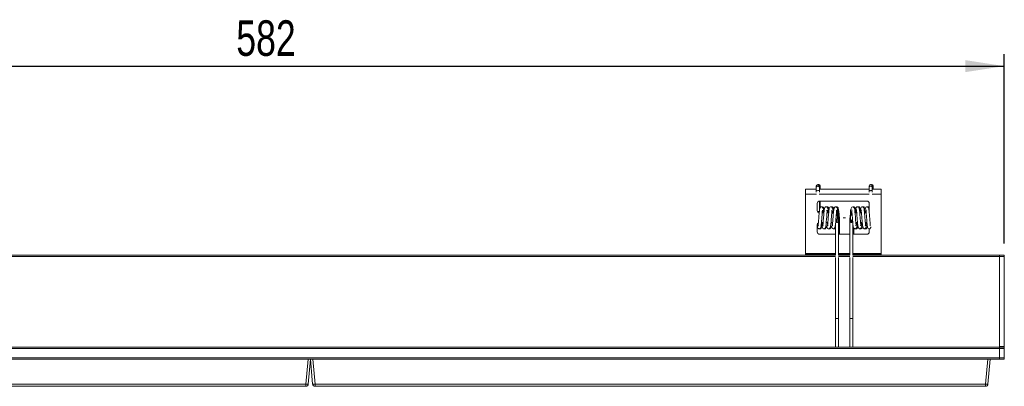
# Model space of a CAD drawing. Header units: millimetres. Extents: x 76 to 244, y 146 to 272.
# Tile 5 of 5: x 160 to 244, y 241 to 272. Entities that reach past the tile are written whole.
import ezdxf

# ---------------------------------------------------------------- set-up
doc = ezdxf.new("R2010")
doc.units = ezdxf.units.MM
doc.layers.add('SLD-0', color=179, linetype='Continuous')
doc.styles.add('SLDTEXTSTYLE0', font='TXT', dxfattribs={"width": 0.75})
doc.dimstyles.new('SLDDIMSTYLE1', dxfattribs={"dimtxt": 3, "dimasz": 3.302, "dimexe": 0, "dimexo": 0.0625, "dimgap": 0.75, "dimtad": 1, "dimdec": 1, "dimlfac": 5, "dimrnd": 1e-09, "dimzin": 12, "dimdsep": 46, "dimtxsty": 'SLDTEXTSTYLE0', "dimsah": 1, "dimcen": 0.09, "dimadec": 0, "dimazin": 3, "dimtfac": 1, "dimtdec": 1, "dimtofl": 0, "dimtmove": 0, "dimatfit": 3, "dimfxl": 0, "dimfrac": 2, "dimtolj": 1, "dimtzin": 12, "dimarcsym": 0})

# ---------------------------------------------------------------- blocks, each defined once
blk = doc.blocks.new('_D_3')
at = {"layer": 'SLD-0'}
for p, q in [((127.11, 253.446), (127.11, 269.416)), ((243.51, 253.446), (243.51, 269.416)), ((127.11, 268.416), (243.51, 268.416))]:
    blk.add_line(p, q, dxfattribs=at)
for points in [[(127.11, 268.416), (130.412, 267.908), (130.412, 268.924)], [(243.51, 268.416), (240.208, 268.924), (240.208, 267.908)]]:
    blk.add_solid(points, dxfattribs=at)
at = {"layer": 'SLD-0', "insert": (178.644, 272.283), "char_height": 3, "attachment_point": 1, "style": 'SLDTEXTSTYLE0'}
blk.add_mtext('582', dxfattribs=at)

msp = doc.modelspace()

# ---------------------------------------------------------------- linework, layer by layer
at = {"color": 7, "linetype": 'Continuous', "lineweight": 15}
for p, q in [((226.71, 258.02), (226.71, 257.613)), ((226.71, 258.02), (227.628, 258.02)), ((227.628, 258.288), (227.628, 258.164)), ((227.628, 257.927), (227.628, 257.766)), ((227.84, 258.416), (227.799, 258.409)), ((227.888, 258.164), (227.888, 258.288)), ((227.888, 258.02), (232.092, 258.02)), ((227.888, 257.766), (227.888, 257.927)), ((227.97, 258.164), (227.97, 258.288)), ((232.092, 258.288), (232.092, 258.164)), ((232.092, 257.927), (232.092, 257.766)), ((232.304, 258.416), (232.263, 258.409)), ((232.352, 258.164), (232.352, 258.288)), ((232.352, 258.02), (233.11, 258.02)), ((232.352, 257.766), (232.352, 257.927)), ((232.434, 258.164), (232.434, 258.288)), ((233.11, 258.02), (233.11, 257.613)), ((226.71, 257.613), (226.71, 252.585)), ((227.888, 256.16), (227.888, 257.018)), ((231.91, 257.02), (227.91, 257.02)), ((227.97, 256.472), (227.97, 257.02)), ((233.11, 257.613), (233.11, 252.585)), ((227.71, 256.82), (227.71, 256.22)), ((232.092, 256.903), (232.092, 256.16)), ((232.11, 256.22), (232.11, 256.82)), ((228.133, 256.02), (228.275, 256.02)), ((228.211, 256.023), (228.276, 256.023)), ((228.532, 256.02), (228.675, 256.02)), ((228.611, 256.023), (228.676, 256.023)), ((229.31, 255.627), (229.31, 255.624)), ((229.31, 255.624), (229.31, 255.616)), ((229.52, 252.445), (229.52, 255.377)), ((229.602, 254.223), (229.602, 255.377)), ((230.11, 255.621), (229.91, 255.621)), ((229.91, 255.621), (229.91, 255.598)), ((229.91, 255.598), (230.11, 255.598)), ((230.11, 255.621), (230.11, 255.598)), ((230.46, 255.377), (230.46, 252.445)), ((230.51, 255.627), (230.51, 255.624)), ((230.51, 255.616), (230.51, 255.624)), ((230.535, 255.411), (230.534, 255.411)), ((230.906, 256.023), (230.906, 256.02)), ((230.906, 256.023), (230.969, 256.023)), ((230.906, 256.02), (231.045, 256.02)), ((231.304, 256.023), (231.369, 256.023)), ((231.304, 256.02), (231.445, 256.02)), ((231.704, 256.023), (231.769, 256.023)), ((231.704, 256.02), (231.844, 256.02)), ((227.71, 255.02), (227.71, 254.42)), ((228.209, 255.22), (228.069, 255.22)), ((228.609, 255.22), (228.469, 255.22)), ((228.914, 255.22), (228.869, 255.22)), ((229.26, 255.134), (229.26, 252.445)), ((230.72, 252.445), (230.72, 255.14)), ((230.802, 254.223), (230.802, 254.758)), ((231.111, 255.22), (230.972, 255.22)), ((231.511, 255.22), (231.372, 255.22)), ((231.91, 255.22), (231.772, 255.22)), ((232.11, 254.42), (232.11, 254.682)), ((227.91, 254.223), (227.91, 254.22)), ((227.91, 254.223), (229.26, 254.223)), ((227.91, 254.22), (229.26, 254.22)), ((229.52, 254.223), (230.46, 254.223)), ((229.52, 254.22), (230.46, 254.22)), ((230.72, 254.223), (231.91, 254.223)), ((230.72, 254.22), (231.91, 254.22)), ((231.91, 254.223), (231.91, 254.22)), ((141.499, 252.446), (229.26, 252.446)), ((226.71, 252.585), (226.71, 252.547)), ((226.71, 252.547), (226.71, 252.446)), ((229.26, 252.247), (229.26, 247.097)), ((229.52, 252.446), (230.46, 252.446)), ((229.52, 247.097), (229.52, 252.247)), ((230.46, 252.247), (230.46, 247.097)), ((230.72, 252.446), (243.11, 252.446)), ((230.72, 247.097), (230.72, 252.247)), ((233.11, 252.547), (233.11, 252.585)), ((233.11, 252.547), (233.11, 252.446)), ((243.11, 252.446), (243.11, 252.346)), ((243.11, 252.446), (243.51, 252.446)), ((243.11, 244.746), (243.11, 252.346)), ((243.51, 252.346), (243.11, 252.346)), ((243.51, 252.446), (243.51, 252.346)), ((243.51, 252.346), (243.51, 244.746)), ((229.26, 247.097), (229.26, 244.686)), ((229.52, 244.686), (229.52, 247.097)), ((230.46, 247.097), (230.46, 244.686)), ((230.72, 244.686), (230.72, 247.097)), ((127.51, 244.686), (243.11, 244.686)), ((243.11, 244.586), (127.51, 244.586)), ((243.11, 244.746), (243.51, 244.746)), ((243.11, 244.686), (243.11, 244.746)), ((243.11, 244.686), (243.51, 244.686)), ((243.11, 244.586), (243.11, 244.686)), ((243.51, 244.586), (243.11, 244.586)), ((243.11, 244.586), (243.11, 243.786)), ((243.51, 244.746), (243.51, 244.686)), ((243.51, 244.686), (243.51, 244.586)), ((243.51, 244.586), (243.51, 243.786)), ((127.51, 243.786), (243.11, 243.786)), ((184.711, 243.686), (127.709, 243.686)), ((184.526, 241.569), (184.711, 243.686)), ((184.711, 243.686), (184.884, 243.686)), ((184.91, 243.686), (184.725, 241.569)), ((185.109, 243.686), (184.884, 243.686)), ((185.095, 241.569), (184.91, 243.686)), ((185.109, 243.686), (185.295, 241.569)), ((242.111, 243.686), (185.109, 243.686)), ((241.926, 241.569), (242.111, 243.686)), ((242.111, 243.686), (242.284, 243.686)), ((242.31, 243.686), (242.125, 241.569)), ((243.11, 243.686), (242.284, 243.686)), ((243.11, 243.686), (243.11, 243.786)), ((243.11, 243.786), (243.51, 243.786)), ((243.51, 243.686), (243.11, 243.686)), ((243.51, 243.786), (243.51, 243.686)), ((127.895, 241.569), (184.526, 241.569)), ((184.526, 241.386), (127.895, 241.386)), ((184.526, 241.386), (184.526, 241.569)), ((185.295, 241.569), (241.926, 241.569)), ((185.295, 241.569), (185.295, 241.386)), ((241.926, 241.386), (185.295, 241.386)), ((241.926, 241.386), (241.926, 241.569))]:
    msp.add_line(p, q, dxfattribs=at)
at = {"color": 8, "linetype": 'Continuous', "lineweight": 15}
for p, q in [((226.71, 257.613), (227.642, 257.613)), ((227.874, 257.613), (232.106, 257.613)), ((232.338, 257.613), (233.11, 257.613)), ((228.914, 256.023), (228.914, 256.02)), ((141.43, 252.346), (229.266, 252.346)), ((226.71, 252.585), (229.26, 252.585)), ((229.26, 252.547), (226.71, 252.547)), ((229.514, 252.346), (230.466, 252.346)), ((229.52, 252.585), (230.46, 252.585)), ((230.46, 252.547), (229.52, 252.547)), ((230.714, 252.346), (243.11, 252.346)), ((230.72, 252.585), (233.11, 252.585)), ((233.11, 252.547), (230.72, 252.547))]:
    msp.add_line(p, q, dxfattribs=at)
at = {"color": 8, "linetype": 'Continuous', "lineweight": 15, "flags": 128}
for points in [[(227.628, 257.928), (227.628, 257.927), (227.638, 257.917), (227.666, 257.908), (227.708, 257.903), (227.758, 257.9)], [(227.758, 257.9), (227.808, 257.903), (227.85, 257.908), (227.878, 257.917), (227.888, 257.927), (227.888, 257.927)], [(232.092, 257.928), (232.092, 257.927), (232.102, 257.917), (232.13, 257.908), (232.172, 257.903), (232.222, 257.9)], [(232.222, 257.9), (232.272, 257.903), (232.314, 257.908), (232.342, 257.917), (232.352, 257.927), (232.352, 257.927)]]:
    msp.add_lwpolyline(points, dxfattribs=at)
at = {"color": 7, "linetype": 'Continuous', "lineweight": 15, "flags": 128}
for points in [[(228.071, 255.248), (228.089, 255.079), (228.13, 254.839), (228.184, 254.72), (228.247, 254.682), (228.307, 254.685), (228.371, 254.736), (228.423, 254.875), (228.454, 255.066), (228.475, 255.284), (228.493, 255.501), (228.508, 255.687), (228.521, 255.852), (228.53, 255.979), (228.537, 256.125), (228.535, 256.244), (228.535, 256.244)], [(228.514, 254.935), (228.53, 254.839), (228.584, 254.72), (228.647, 254.682), (228.707, 254.685), (228.771, 254.736), (228.823, 254.875), (228.854, 255.066), (228.875, 255.284), (228.893, 255.501), (228.908, 255.687), (228.921, 255.852), (228.93, 255.979), (228.937, 256.125), (228.935, 256.244), (228.935, 256.244)], [(228.914, 254.935), (228.93, 254.839), (228.984, 254.72), (229.047, 254.682), (229.107, 254.685), (229.171, 254.736), (229.223, 254.875), (229.254, 255.066), (229.275, 255.284), (229.293, 255.501), (229.308, 255.687), (229.321, 255.852), (229.33, 255.979), (229.337, 256.125), (229.335, 256.244), (229.335, 256.244)], [(230.969, 254.944), (230.98, 254.961), (230.985, 255.046), (230.979, 255.135), (230.974, 255.192), (230.949, 255.481), (230.932, 255.699), (230.913, 255.92), (230.895, 256.121), (230.875, 256.288), (230.844, 256.42), (230.78, 256.513), (230.706, 256.539), (230.628, 256.5), (230.557, 256.338), (230.532, 256.192), (230.51, 255.989), (230.488, 255.728), (230.475, 255.563), (230.462, 255.385), (230.462, 255.385)], [(229.446, 255.411), (229.489, 255.402), (229.515, 255.388), (229.52, 255.377)], [(229.52, 255.342), (229.522, 255.342), (229.564, 255.351), (229.592, 255.363), (229.602, 255.377), (229.597, 255.386)]]:
    msp.add_lwpolyline(points, dxfattribs=at)
at = {"color": 7, "linetype": 'Continuous', "lineweight": 15}
for centre, radius, start, end in [((227.757, 258.287), 0.129, 89.38394, 179.36465), ((227.759, 258.287), 0.129, 0.63117, 90.61761), ((227.843, 258.289), 0.127, 290.88516, 91.20306), ((232.221, 258.287), 0.129, 89.38244, 179.36616), ((232.223, 258.287), 0.129, 0.63117, 90.61761), ((232.307, 258.289), 0.127, 290.88516, 91.20306), ((227.91, 256.82), 0.2, 90, 180), ((231.91, 256.82), 0.2, 0, 90), ((227.91, 256.223), 0.2, 180, 270), ((227.91, 256.22), 0.2, 180, 270), ((231.91, 256.22), 0.2, 339.10358, 0), ((231.91, 256.223), 0.2, 342.24628, 0), ((228.914, 255.627), 0.396, 66.35687, 90), ((228.914, 255.624), 0.396, 66.10553, 90), ((230.528, 255.325), 0.0862, 85.68712, 136.63304), ((230.906, 255.627), 0.396, 131.30449, 180), ((230.906, 255.624), 0.396, 131.24674, 180), ((230.906, 255.616), 0.396, 180, 239.65894), ((227.91, 255.02), 0.2, 121.86247, 180), ((228.914, 255.616), 0.396, 270, 284.67475), ((227.91, 254.423), 0.2, 180, 270), ((227.91, 254.42), 0.2, 180, 270), ((231.91, 254.423), 0.2, 270, 0), ((231.91, 254.42), 0.2, 270, 0), ((184.625, 242.145), 0.585, 260.19647, 279.80353), ((184.526, 241.586), 0.2, 270, 355), ((185.195, 242.145), 0.585, 260.19647, 279.80353), ((185.295, 241.586), 0.2, 185, 270), ((242.025, 242.145), 0.585, 260.19743, 279.80257), ((241.926, 241.586), 0.2, 270, 355)]:
    msp.add_arc(centre, radius, start, end, dxfattribs=at)
at = {"color": 8, "linetype": 'Continuous', "lineweight": 15}
for centre, start, end in [((227.756, 258.163), 89.21769, 179.9188), ((227.76, 258.163), 0.40485, 90.82313), ((227.842, 258.165), 291.16654, 359.53566), ((232.22, 258.163), 89.21618, 179.9203), ((232.224, 258.163), 0.40485, 90.82313), ((232.306, 258.165), 291.16654, 359.53566)]:
    msp.add_arc(centre, 0.128, start, end, dxfattribs=at)
at = {"color": 7, "linetype": 'Continuous', "lineweight": 15}
for points, knots in [([(227.628, 258.164), (227.628, 258.157), (227.628, 258.145), (227.628, 258.111), (227.628, 258.079), (227.628, 258.042), (227.628, 257.991), (227.628, 257.953), (227.628, 257.927)], [0, 0, 0, 0, 0.239456, 0.368361, 0.499999, 0.63164, 0.760542, 1, 1, 1, 1]), ([(227.888, 257.927), (227.888, 257.953), (227.888, 257.991), (227.888, 258.042), (227.888, 258.079), (227.888, 258.111), (227.888, 258.145), (227.888, 258.157), (227.888, 258.164)], [0, 0, 0, 0, 0.239458, 0.36836, 0.500001, 0.631639, 0.760544, 1, 1, 1, 1]), ([(227.97, 258.02), (227.97, 258.027), (227.97, 258.047), (227.97, 258.079), (227.97, 258.111), (227.97, 258.145), (227.97, 258.157), (227.97, 258.164)], [0, 0, 0, 0, 0.101829, 0.289018, 0.476204, 0.659502, 1, 1, 1, 1]), ([(232.092, 258.164), (232.092, 258.157), (232.092, 258.145), (232.092, 258.111), (232.092, 258.079), (232.092, 258.042), (232.092, 257.991), (232.092, 257.953), (232.092, 257.927)], [0, 0, 0, 0, 0.239456, 0.368361, 0.499999, 0.63164, 0.760542, 1, 1, 1, 1]), ([(232.352, 257.927), (232.352, 257.953), (232.352, 257.991), (232.352, 258.042), (232.352, 258.079), (232.352, 258.111), (232.352, 258.145), (232.352, 258.157), (232.352, 258.164)], [0, 0, 0, 0, 0.239458, 0.36836, 0.500001, 0.631639, 0.760544, 1, 1, 1, 1]), ([(232.434, 258.02), (232.434, 258.027), (232.434, 258.047), (232.434, 258.079), (232.434, 258.111), (232.434, 258.145), (232.434, 258.157), (232.434, 258.164)], [0, 0, 0, 0, 0.101829, 0.289018, 0.476204, 0.659502, 1, 1, 1, 1]), ([(227.71, 254.95), (227.718, 254.902), (227.735, 254.8), (227.777, 254.721), (227.826, 254.679), (227.92, 254.68), (227.968, 254.724), (228.014, 254.818), (228.045, 254.98), (228.065, 255.173), (228.083, 255.371), (228.097, 255.561), (228.111, 255.735), (228.125, 255.891), (228.134, 256.031), (228.139, 256.131), (228.137, 256.166), (228.137, 256.174)], [0, 0, 0, 0, 0.076997, 0.162702, 0.217935, 0.249916, 0.30692, 0.395158, 0.486062, 0.571986, 0.654742, 0.725893, 0.7856, 0.849774, 0.905939, 0.979317, 1, 1, 1, 1]), ([(228.267, 256.023), (228.266, 256.026), (228.26, 256.103), (228.246, 256.221), (228.221, 256.364), (228.189, 256.455), (228.138, 256.523), (228.061, 256.551), (227.979, 256.51), (227.918, 256.392), (227.898, 256.241), (227.877, 256.048), (227.856, 255.792), (227.834, 255.526), (227.817, 255.305), (227.803, 255.157), (227.793, 255.062), (227.788, 254.991), (227.792, 254.942), (227.801, 254.939), (227.804, 254.938)], [0, 0, 0, 0, 0.002407, 0.074305, 0.135779, 0.187209, 0.226761, 0.282774, 0.340417, 0.404156, 0.474492, 0.553577, 0.634785, 0.719546, 0.791353, 0.842492, 0.87074, 0.914916, 0.973933, 1, 1, 1, 1]), ([(228.311, 256.305), (228.304, 256.337), (228.29, 256.406), (228.259, 256.477), (228.199, 256.533), (228.147, 256.554), (228.115, 256.528), (228.109, 256.522)], [0, 0, 0, 0, 0.215172, 0.461234, 0.641818, 0.925086, 1, 1, 1, 1]), ([(228.185, 256.023), (228.18, 256.068), (228.166, 256.187), (228.152, 256.237), (228.144, 256.269)], [0, 0, 0, 0, 0.374713, 1, 1, 1, 1]), ([(228.667, 256.023), (228.666, 256.026), (228.66, 256.103), (228.646, 256.221), (228.621, 256.364), (228.589, 256.455), (228.538, 256.523), (228.461, 256.551), (228.379, 256.51), (228.318, 256.392), (228.298, 256.241), (228.277, 256.048), (228.256, 255.792), (228.234, 255.526), (228.217, 255.305), (228.203, 255.157), (228.193, 255.062), (228.188, 254.991), (228.192, 254.942), (228.201, 254.939), (228.204, 254.938)], [0, 0, 0, 0, 0.002407, 0.074305, 0.135779, 0.187208, 0.226761, 0.282773, 0.340417, 0.404156, 0.474492, 0.553577, 0.634784, 0.719546, 0.791352, 0.842492, 0.87074, 0.914916, 0.973933, 1, 1, 1, 1]), ([(228.711, 256.305), (228.704, 256.337), (228.69, 256.406), (228.659, 256.477), (228.599, 256.533), (228.547, 256.554), (228.515, 256.528), (228.509, 256.522)], [0, 0, 0, 0, 0.215172, 0.461234, 0.641818, 0.925086, 1, 1, 1, 1]), ([(228.585, 256.023), (228.58, 256.068), (228.566, 256.187), (228.552, 256.237), (228.544, 256.269)], [0, 0, 0, 0, 0.374714, 1, 1, 1, 1]), ([(229.071, 255.97), (229.069, 255.99), (229.061, 256.086), (229.046, 256.222), (229.021, 256.363), (228.989, 256.455), (228.938, 256.523), (228.861, 256.551), (228.779, 256.51), (228.718, 256.392), (228.698, 256.241), (228.677, 256.048), (228.656, 255.792), (228.634, 255.526), (228.617, 255.305), (228.603, 255.157), (228.593, 255.062), (228.589, 254.991), (228.592, 254.942), (228.601, 254.939), (228.604, 254.938)], [0, 0, 0, 0, 0.019204, 0.089891, 0.15033, 0.200893, 0.23978, 0.29485, 0.351523, 0.414188, 0.48334, 0.561093, 0.640934, 0.724268, 0.794866, 0.845144, 0.872917, 0.916349, 0.974372, 1, 1, 1, 1]), ([(229.111, 256.305), (229.104, 256.337), (229.09, 256.406), (229.059, 256.477), (228.999, 256.533), (228.947, 256.554), (228.915, 256.528), (228.909, 256.522)], [0, 0, 0, 0, 0.215172, 0.461234, 0.641818, 0.925086, 1, 1, 1, 1]), ([(228.987, 256.003), (228.981, 256.055), (228.967, 256.182), (228.952, 256.237), (228.944, 256.269)], [0, 0, 0, 0, 0.409565, 1, 1, 1, 1]), ([(229.518, 255.385), (229.516, 255.418), (229.507, 255.54), (229.488, 255.773), (229.467, 256.025), (229.446, 256.223), (229.421, 256.363), (229.389, 256.455), (229.338, 256.523), (229.261, 256.551), (229.179, 256.51), (229.118, 256.392), (229.098, 256.241), (229.077, 256.048), (229.056, 255.792), (229.034, 255.526), (229.017, 255.305), (229.003, 255.157), (228.993, 255.062), (228.989, 254.991), (228.992, 254.942), (229.001, 254.939), (229.004, 254.938)], [0, 0, 0, 0, 0.027333, 0.099915, 0.168628, 0.228546, 0.279778, 0.322637, 0.3556, 0.402279, 0.450318, 0.503436, 0.562053, 0.62796, 0.695637, 0.766276, 0.826118, 0.868736, 0.892278, 0.929093, 0.978276, 1, 1, 1, 1]), ([(229.6, 255.386), (229.597, 255.433), (229.587, 255.573), (229.567, 255.824), (229.545, 256.075), (229.523, 256.265), (229.494, 256.395), (229.459, 256.477), (229.399, 256.533), (229.347, 256.554), (229.315, 256.528), (229.309, 256.522)], [0, 0, 0, 0, 0.090097, 0.266472, 0.430048, 0.57037, 0.690025, 0.787209, 0.858532, 0.970412, 1, 1, 1, 1]), ([(229.446, 255.411), (229.437, 255.502), (229.42, 255.683), (229.395, 255.949), (229.37, 256.167), (229.352, 256.235), (229.344, 256.269)], [0, 0, 0, 0, 0.2509096, 0.4999304, 0.7491923, 1, 1, 1, 1]), ([(230.635, 256.264), (230.626, 256.228), (230.61, 256.161), (230.591, 255.996), (230.579, 255.88), (230.575, 255.837)], [0, 0, 0, 0, 0.426929, 0.785478, 1, 1, 1, 1]), ([(230.645, 256.278), (230.641, 256.276), (230.63, 256.269), (230.628, 256.199), (230.636, 256.111), (230.647, 255.999), (230.659, 255.851), (230.677, 255.64), (230.694, 255.407), (230.722, 255.112), (230.734, 254.904), (230.794, 254.744), (230.858, 254.692), (230.91, 254.675), (230.972, 254.689), (231.045, 254.781), (231.073, 254.933), (231.095, 255.099), (231.103, 255.194), (231.106, 255.22)], [0, 0, 0, 0, 0.042846, 0.107348, 0.152713, 0.178967, 0.233273, 0.299265, 0.369949, 0.440846, 0.578243, 0.642352, 0.672483, 0.699939, 0.749809, 0.809906, 0.909579, 0.975334, 1, 1, 1, 1]), ([(230.952, 256.313), (230.951, 256.32), (230.944, 256.375), (230.919, 256.46), (230.84, 256.535), (230.787, 256.552), (230.758, 256.528), (230.753, 256.523)], [0, 0, 0, 0, 0.04945, 0.37183, 0.663882, 0.934605, 1, 1, 1, 1]), ([(231.369, 254.944), (231.373, 254.947), (231.384, 254.955), (231.387, 255.03), (231.382, 255.114), (231.368, 255.253), (231.352, 255.449), (231.331, 255.703), (231.313, 255.925), (231.295, 256.129), (231.277, 256.285), (231.254, 256.422), (231.183, 256.524), (231.108, 256.551), (231.002, 256.498), (230.959, 256.368), (230.931, 256.199), (230.92, 256.081), (230.914, 256.023)], [0, 0, 0, 0, 0.045229, 0.111625, 0.156436, 0.178501, 0.272392, 0.338547, 0.407225, 0.477047, 0.547555, 0.611649, 0.671692, 0.727295, 0.783967, 0.878008, 0.93988, 1, 1, 1, 1]), ([(231.035, 256.264), (231.026, 256.23), (231.013, 256.177), (231, 256.064), (230.995, 256.023)], [0, 0, 0, 0, 0.643713, 1, 1, 1, 1]), ([(231.045, 256.278), (231.041, 256.276), (231.03, 256.269), (231.028, 256.199), (231.036, 256.111), (231.047, 255.999), (231.059, 255.851), (231.077, 255.64), (231.094, 255.407), (231.122, 255.112), (231.134, 254.904), (231.194, 254.744), (231.258, 254.692), (231.31, 254.675), (231.372, 254.689), (231.445, 254.781), (231.473, 254.933), (231.495, 255.099), (231.503, 255.194), (231.506, 255.22)], [0, 0, 0, 0, 0.042846, 0.107348, 0.152713, 0.178967, 0.233272, 0.299264, 0.369949, 0.440846, 0.578243, 0.642352, 0.672483, 0.699939, 0.749809, 0.809906, 0.909579, 0.975334, 1, 1, 1, 1]), ([(231.352, 256.313), (231.351, 256.32), (231.344, 256.375), (231.319, 256.46), (231.24, 256.535), (231.187, 256.552), (231.158, 256.528), (231.153, 256.523)], [0, 0, 0, 0, 0.04945, 0.37183, 0.663882, 0.934605, 1, 1, 1, 1]), ([(231.769, 254.944), (231.773, 254.947), (231.784, 254.955), (231.787, 255.03), (231.782, 255.114), (231.768, 255.253), (231.752, 255.449), (231.731, 255.703), (231.713, 255.925), (231.695, 256.129), (231.677, 256.285), (231.654, 256.422), (231.583, 256.524), (231.508, 256.551), (231.402, 256.498), (231.359, 256.368), (231.331, 256.199), (231.32, 256.081), (231.314, 256.023)], [0, 0, 0, 0, 0.045232, 0.111632, 0.156445, 0.178511, 0.272408, 0.338567, 0.407249, 0.477074, 0.547587, 0.611685, 0.671731, 0.727337, 0.784012, 0.878059, 0.939935, 1, 1, 1, 1]), ([(231.435, 256.264), (231.426, 256.23), (231.413, 256.177), (231.4, 256.064), (231.395, 256.023)], [0, 0, 0, 0, 0.643713, 1, 1, 1, 1]), ([(231.445, 256.278), (231.441, 256.276), (231.43, 256.269), (231.428, 256.199), (231.436, 256.111), (231.447, 255.999), (231.459, 255.851), (231.477, 255.64), (231.494, 255.407), (231.522, 255.112), (231.534, 254.904), (231.594, 254.744), (231.658, 254.692), (231.71, 254.675), (231.772, 254.689), (231.845, 254.781), (231.873, 254.933), (231.895, 255.099), (231.903, 255.193), (231.905, 255.218)], [0, 0, 0, 0, 0.042869, 0.107405, 0.152794, 0.179062, 0.233396, 0.299423, 0.370145, 0.441079, 0.578549, 0.642692, 0.67284, 0.700311, 0.750206, 0.810336, 0.910062, 0.975852, 1, 1, 1, 1]), ([(231.752, 256.313), (231.751, 256.32), (231.744, 256.375), (231.719, 256.46), (231.64, 256.535), (231.587, 256.552), (231.558, 256.528), (231.553, 256.523)], [0, 0, 0, 0, 0.049449, 0.371828, 0.66388, 0.934605, 1, 1, 1, 1]), ([(232.169, 254.944), (232.173, 254.947), (232.184, 254.955), (232.187, 255.03), (232.182, 255.114), (232.168, 255.253), (232.152, 255.449), (232.131, 255.703), (232.113, 255.925), (232.095, 256.129), (232.077, 256.285), (232.054, 256.422), (231.983, 256.524), (231.908, 256.551), (231.802, 256.498), (231.759, 256.368), (231.731, 256.199), (231.72, 256.081), (231.714, 256.023)], [0, 0, 0, 0, 0.045232, 0.111632, 0.156445, 0.178511, 0.272408, 0.338567, 0.407249, 0.477074, 0.547587, 0.611685, 0.671731, 0.727337, 0.784012, 0.878059, 0.939935, 1, 1, 1, 1]), ([(231.835, 256.264), (231.826, 256.23), (231.813, 256.177), (231.8, 256.064), (231.795, 256.023)], [0, 0, 0, 0, 0.643713, 1, 1, 1, 1]), ([(231.845, 256.28), (231.841, 256.278), (231.832, 256.272), (231.827, 256.212), (231.833, 256.132), (231.844, 256.031), (231.855, 255.9), (231.87, 255.718), (231.887, 255.509), (231.904, 255.298), (231.922, 255.106), (231.938, 254.957), (231.958, 254.824), (232.017, 254.712), (232.101, 254.672), (232.166, 254.689), (232.224, 254.745), (232.238, 254.812), (232.245, 254.844)], [0, 0, 0, 0, 0.04248, 0.114271, 0.168027, 0.200439, 0.256379, 0.32347, 0.39943, 0.475074, 0.551565, 0.626585, 0.697941, 0.76619, 0.82688, 0.880516, 0.942733, 1, 1, 1, 1]), ([(232.092, 256.474), (232.075, 256.495), (232.036, 256.54), (231.987, 256.551), (231.958, 256.528), (231.953, 256.523)], [0, 0, 0, 0, 0.39663, 0.882608, 1, 1, 1, 1]), ([(229.313, 255.637), (229.318, 255.584), (229.325, 255.507), (229.332, 255.434), (229.334, 255.411)], [0, 0, 0, 0, 0.6957785, 1, 1, 1, 1]), ([(229.446, 255.411), (229.45, 255.38), (229.457, 255.328), (229.447, 255.271), (229.432, 255.239), (229.42, 255.223), (229.406, 255.214), (229.395, 255.211), (229.383, 255.211), (229.372, 255.215), (229.358, 255.225), (229.341, 255.251), (229.325, 255.306), (229.325, 255.365), (229.333, 255.405), (229.334, 255.411)], [0, 0, 0, 0, 0.1984026, 0.3356436, 0.3887715, 0.4422496, 0.4671243, 0.4922289, 0.5145727, 0.5341234, 0.5662893, 0.6234288, 0.7428127, 0.9573654, 1, 1, 1, 1]), ([(229.602, 255.377), (229.602, 255.377), (229.602, 255.371), (229.596, 255.359), (229.574, 255.344), (229.547, 255.335), (229.526, 255.332), (229.52, 255.331)], [0, 0, 0, 0, 0.020396, 0.301458, 0.583944, 0.871151, 1, 1, 1, 1]), ([(230.535, 255.411), (230.53, 255.411), (230.511, 255.408), (230.486, 255.401), (230.464, 255.39), (230.462, 255.381), (230.46, 255.377)], [0, 0, 0, 0, 0.115599, 0.422212, 0.71544, 1, 1, 1, 1]), ([(230.535, 255.411), (230.531, 255.382), (230.523, 255.329), (230.534, 255.269), (230.551, 255.235), (230.565, 255.22), (230.577, 255.213), (230.589, 255.211), (230.599, 255.212), (230.611, 255.217), (230.626, 255.23), (230.644, 255.262), (230.654, 255.297), (230.652, 255.325), (230.651, 255.33)], [0, 0, 0, 0, 0.228487, 0.410726, 0.501754, 0.540901, 0.580425, 0.603903, 0.627435, 0.655905, 0.700186, 0.784237, 0.960594, 1, 1, 1, 1]), ([(230.542, 255.496), (230.542, 255.49), (230.539, 255.461), (230.536, 255.433), (230.534, 255.411)], [0, 0, 0, 0, 0.2012, 1, 1, 1, 1]), ([(227.762, 255.165), (227.767, 255.118), (227.782, 255.002), (227.796, 254.962), (227.804, 254.938)], [0, 0, 0, 0, 0.400895, 1, 1, 1, 1]), ([(227.912, 254.691), (227.916, 254.688), (227.931, 254.677), (228.004, 254.681), (228.048, 254.723), (228.091, 254.802), (228.108, 254.895), (228.114, 254.932)], [0, 0, 0, 0, 0.053497, 0.182265, 0.412345, 0.766521, 1, 1, 1, 1]), ([(228.023, 254.944), (228.032, 254.972), (228.046, 255.02), (228.061, 255.141), (228.066, 255.19)], [0, 0, 0, 0, 0.599251, 1, 1, 1, 1]), ([(228.154, 255.22), (228.162, 255.152), (228.179, 255.013), (228.196, 254.963), (228.204, 254.938)], [0, 0, 0, 0, 0.489167, 1, 1, 1, 1]), ([(228.311, 254.688), (228.311, 254.688), (228.322, 254.677), (228.399, 254.678), (228.45, 254.724), (228.493, 254.806), (228.509, 254.903), (228.514, 254.935)], [0, 0, 0, 0, 0.004854, 0.157273, 0.406996, 0.809574, 1, 1, 1, 1]), ([(228.554, 255.22), (228.562, 255.152), (228.579, 255.013), (228.596, 254.963), (228.604, 254.938)], [0, 0, 0, 0, 0.489168, 1, 1, 1, 1]), ([(228.711, 254.688), (228.711, 254.688), (228.722, 254.677), (228.799, 254.678), (228.85, 254.724), (228.893, 254.806), (228.909, 254.903), (228.914, 254.935)], [0, 0, 0, 0, 0.004854, 0.157274, 0.406996, 0.809573, 1, 1, 1, 1]), ([(228.953, 255.23), (228.953, 255.229), (228.962, 255.145), (228.979, 255.02), (228.996, 254.965), (229.004, 254.938)], [0, 0, 0, 0, 0.002644, 0.502594, 1, 1, 1, 1]), ([(229.111, 254.688), (229.111, 254.688), (229.122, 254.677), (229.198, 254.679), (229.236, 254.704), (229.254, 254.748), (229.26, 254.764)], [0, 0, 0, 0, 0.0087924, 0.2849037, 0.7372807, 1, 1, 1, 1]), ([(230.951, 254.692), (230.956, 254.689), (230.987, 254.672), (231.035, 254.681), (231.116, 254.756), (231.137, 254.836), (231.149, 254.913), (231.149, 254.916)], [0, 0, 0, 0, 0.051589, 0.291848, 0.548249, 0.982502, 1, 1, 1, 1]), ([(230.977, 254.941), (230.986, 254.97), (231.001, 255.024), (231.019, 255.151), (231.028, 255.235), (231.029, 255.249)], [0, 0, 0, 0, 0.494349, 0.914955, 1, 1, 1, 1]), ([(231.351, 254.692), (231.356, 254.689), (231.387, 254.672), (231.435, 254.681), (231.516, 254.756), (231.537, 254.836), (231.549, 254.913), (231.549, 254.916)], [0, 0, 0, 0, 0.051589, 0.291844, 0.548249, 0.982502, 1, 1, 1, 1]), ([(231.377, 254.941), (231.386, 254.97), (231.401, 255.025), (231.418, 255.142), (231.425, 255.215), (231.426, 255.22)], [0, 0, 0, 0, 0.525641, 0.972871, 1, 1, 1, 1]), ([(231.751, 254.692), (231.756, 254.689), (231.787, 254.672), (231.835, 254.681), (231.916, 254.756), (231.937, 254.834), (231.948, 254.909), (231.948, 254.91)], [0, 0, 0, 0, 0.05219, 0.295245, 0.554638, 0.993951, 1, 1, 1, 1]), ([(231.777, 254.941), (231.786, 254.97), (231.801, 255.024), (231.818, 255.147), (231.827, 255.225), (231.827, 255.234)], [0, 0, 0, 0, 0.509382, 0.94278, 1, 1, 1, 1]), ([(229.52, 247.097), (229.518, 247.099), (229.515, 247.102), (229.49, 247.106), (229.463, 247.108), (229.44, 247.11), (229.415, 247.11), (229.39, 247.11), (229.365, 247.11), (229.341, 247.11), (229.317, 247.108), (229.29, 247.106), (229.268, 247.102), (229.257, 247.099), (229.26, 247.097), (229.26, 247.097)], [0, 0, 0, 0, 0.124237, 0.249097, 0.315078, 0.378762, 0.440315, 0.499929, 0.559452, 0.620895, 0.684467, 0.750304, 0.874955, 0.999855, 1, 1, 1, 1]), ([(230.46, 247.097), (230.462, 247.099), (230.466, 247.102), (230.49, 247.106), (230.516, 247.108), (230.539, 247.109), (230.564, 247.11), (230.59, 247.111), (230.616, 247.11), (230.641, 247.109), (230.664, 247.108), (230.69, 247.106), (230.714, 247.102), (230.718, 247.099), (230.72, 247.097)], [0, 0, 0, 0, 0.124437, 0.249311, 0.312238, 0.375, 0.437556, 0.499975, 0.562424, 0.625033, 0.687725, 0.750334, 0.874863, 1, 1, 1, 1])]:
    msp.add_open_spline(points, degree=3, knots=knots, dxfattribs=at)
at = {"color": 8, "linetype": 'Continuous', "lineweight": 15}
msp.add_open_spline([(227.758, 256.139), (227.775, 256.14), (227.809, 256.141), (227.852, 256.147), (227.882, 256.156), (227.886, 256.163), (227.888, 256.166)], degree=3, knots=[0, 0, 0, 0, 0.249988, 0.499995, 0.749999, 1, 1, 1, 1], dxfattribs=at)

# ---------------------------------------------------------------- dimensions: what is measured, and where the dimension line sits
at = {"layer": 'SLD-0'}
dim = msp.add_linear_dim(base=(243.51, 268.416), p1=(127.11, 252.446), p2=(243.51, 252.446), angle=0, dimstyle='SLDDIMSTYLE1', dxfattribs=at)
dim.commit()
dim.dimension.update_dxf_attribs({"geometry": '_D_3', "text_midpoint": (181.969, 268.416), "dimtype": 160})

doc.saveas('drawing.dxf')
